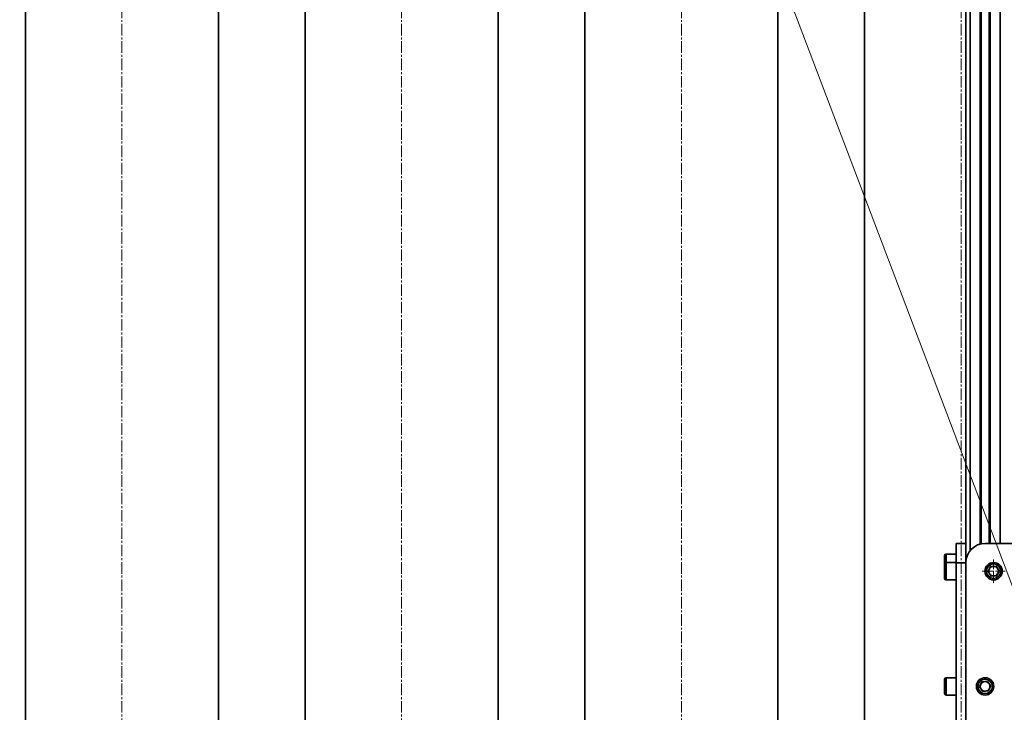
# Model space of a CAD drawing. Header units: millimetres. Extents: x 2945 to 26725, y -1082 to 16127.
# Tile 23 of 151: x 7839 to 8860, y 6557 to 7275. Entities that reach past the tile are written whole.
import ezdxf

# ---------------------------------------------------------------- set-up
doc = ezdxf.new("R2010")
doc.units = ezdxf.units.MM
doc.linetypes.add('点画线', pattern=[18, 12, -2, 2, -2])
doc.layers.get('0').update_dxf_attribs({"lineweight": 35})
for name, color, linetype, lineweight in [('中心线层', 1, '点画线', 18), ('几何体', 7, 'Continuous', 35), ('尺寸线层', 3, 'Continuous', 18), ('注释', 2, 'Continuous', 18)]:
    doc.layers.add(name, color=color, linetype=linetype, lineweight=lineweight)
doc.styles.add('标准', font='txt', dxfattribs={"width": 0.667})
doc.dimstyles.new('GB_尺寸', dxfattribs={"dimtxt": 3.5, "dimasz": 4, "dimexe": 2, "dimexo": 0, "dimtad": 1, "dimdsep": 46, "dimtxsty": '标准', "dimblk": '_CAXARROW', "dimcen": 0, "dimdle": 8, "dimazin": 2, "dimtfac": 0.707107, "dimtdec": 3, "dimtmove": 2, "dimatfit": 3, "dimfxl": 0, "dimfrac": 2, "dimtolj": 1, "dimarcsym": 0})

# ---------------------------------------------------------------- blocks, each defined once
blk = doc.blocks.new('*X117')
at = {"layer": '注释', "color": 0, "linetype": 'Continuous'}
blk.add_line((800.4, -2109), (0, 0), dxfattribs=at)
blk = doc.blocks.new('*X160')
at = {"layer": '尺寸线层', "linetype": 'Continuous'}
for points in [[(4565.5, 7966.9), (4575.5, 7886.9), (4555.5, 7886.9)], [(4565.5, 4956.9), (4575.5, 5036.9), (4555.5, 5036.9)]]:
    blk.add_hatch(color=0, dxfattribs=at).paths.add_polyline_path(points, flags=0)
at = {"layer": '尺寸线层', "color": 0, "linetype": 'Continuous'}
for p, q in [((9590.3, 7966.9), (4525.5, 7966.9)), ((4565.5, 7966.9), (4565.5, 4956.9)), ((9680.3, 4956.9), (4525.5, 4956.9))]:
    blk.add_line(p, q, dxfattribs=at)
at = {"layer": '尺寸线层', "color": 0, "insert": (4518.4, 6461.9), "char_height": 70, "width": 255.104, "attachment_point": 5, "rotation": 90, "line_spacing_factor": 1.15057, "style": '标准'}
blk.add_mtext('\\T1.1;3010', dxfattribs=at)
blk = doc.blocks.new('_CAXARROW')
blk.add_hatch(color=0).paths.add_polyline_path([(0, 0), (-1, 0.125), (-1, -0.125)], flags=0)

msp = doc.modelspace()

# ---------------------------------------------------------------- linework, layer by layer
at = {"layer": '中心线层'}
for p, q in [((7945.254, 7900.461), (7945.254, 5098.61)), ((8235.254, 7900.461), (8235.254, 5098.61)), ((8525.254, 7900.461), (8525.254, 5098.61)), ((8815.254, 7900.461), (8815.254, 5098.61)), ((8849.041, 6691.065), (8849.041, 6715.065)), ((8837.041, 6703.065), (8861.041, 6703.065))]:
    msp.add_line(p, q, dxfattribs=at)
at = {"layer": '几何体'}
for p, q in [((8820.254, 7756.852), (8820.254, 6724.491)), ((8824.754, 7756.852), (8824.754, 6724.491)), ((8835.154, 7756.852), (8835.154, 6731.19)), ((8836.154, 7756.852), (8836.154, 6731.427)), ((8844.354, 7756.852), (8844.354, 6731.852)), ((8845.354, 7756.852), (8845.354, 6731.852)), ((8855.754, 7756.852), (8855.754, 6731.852)), ((7845.254, 7656.852), (7845.254, 5256.852)), ((8045.254, 5256.852), (8045.254, 7656.852)), ((8135.254, 7656.852), (8135.254, 5256.852)), ((8335.254, 5256.852), (8335.254, 7656.852)), ((8425.254, 7656.852), (8425.254, 5256.852)), ((8625.254, 6511.852), (8625.254, 7656.852)), ((8715.254, 7656.852), (8715.254, 6511.852)), ((8810.254, 6731.852), (8820.254, 6731.852)), ((8810.254, 6711.852), (8810.254, 6731.852)), ((8840.254, 6731.852), (9340.254, 6731.852)), ((8798.254, 6710.565), (8798.254, 6719.352)), ((8810.254, 6720.852), (8799.754, 6720.852)), ((8799.754, 6720.852), (8799.754, 6712.065)), ((8820.254, 6724.491), (8820.254, 6711.852)), ((8798.254, 6695.565), (8798.254, 6710.565)), ((8810.254, 6712.065), (8799.754, 6712.065)), ((8799.754, 6712.065), (8799.754, 6694.065)), ((8820.254, 6711.852), (8810.254, 6711.852)), ((8810.254, 6211.852), (8810.254, 6711.852)), ((8820.254, 6211.852), (8820.254, 6711.852)), ((8843.285, 6702.613), (8845.772, 6707.823)), ((8845.772, 6707.823), (8851.528, 6708.275)), ((8851.528, 6708.275), (8854.797, 6703.517)), ((8846.555, 6697.854), (8843.285, 6702.613)), ((8852.311, 6698.306), (8846.555, 6697.854)), ((8854.797, 6703.517), (8852.311, 6698.306)), ((8799.754, 6694.065), (8810.254, 6694.065)), ((8798.254, 6576.132), (8798.254, 6591.132)), ((8810.254, 6592.632), (8799.754, 6592.632)), ((8799.754, 6592.632), (8799.754, 6574.632)), ((8834.499, 6583.18), (8836.985, 6588.391)), ((8836.985, 6588.391), (8842.741, 6588.843)), ((8842.741, 6588.843), (8846.01, 6584.085)), ((8837.768, 6578.422), (8834.499, 6583.18)), ((8843.524, 6578.874), (8837.768, 6578.422)), ((8846.01, 6584.085), (8843.524, 6578.874)), ((8799.754, 6574.632), (8810.254, 6574.632))]:
    msp.add_line(p, q, dxfattribs=at)
for centre, radius in [((8849.041, 6703.065), 9), ((8849.041, 6703.065), 7.5), ((8840.254, 6583.632), 9), ((8840.254, 6583.632), 7.5)]:
    msp.add_circle(centre, radius, dxfattribs=at)
for centre, radius, start, end in [((8840.254, 6711.852), 20, 90, 180), ((8799.754, 6719.352), 1.5, 90, 180), ((8799.754, 6710.565), 1.5, 90, 180), ((8849.041, 6703.065), 5, 94.491237, 154.491237), ((8849.041, 6703.065), 5, 34.491237, 94.491237), ((8849.041, 6703.065), 5, 154.491237, 214.491237), ((8849.041, 6703.065), 5, 214.491237, 274.491237), ((8849.041, 6703.065), 5, 274.491237, 334.491237), ((8849.041, 6703.065), 5, 334.491237, 34.491237), ((8799.754, 6695.565), 1.5, 180, 270), ((8799.754, 6591.132), 1.5, 90, 180), ((8840.254, 6583.632), 5, 154.491237, 214.491237), ((8840.254, 6583.632), 5, 94.491237, 154.491237), ((8840.254, 6583.632), 5, 34.491237, 94.491237), ((8840.254, 6583.632), 5, 334.491237, 34.491237), ((8799.754, 6576.132), 1.5, 180, 270), ((8840.254, 6583.632), 5, 214.491237, 274.491237), ((8840.254, 6583.632), 5, 274.491237, 334.491237)]:
    msp.add_arc(centre, radius, start, end, dxfattribs=at)

# ---------------------------------------------------------------- block references
at = {"layer": '注释'}
msp.add_blockref('*X117', (8099.469, 8713.51), dxfattribs=at)

# ---------------------------------------------------------------- dimensions: what is measured, and where the dimension line sits
at = {"layer": '尺寸线层'}
dim = msp.add_linear_dim(base=(4565.488, 4956.852), p1=(9590.254, 7966.852), p2=(9680.254, 4956.852), angle=270, dimstyle='GB_尺寸', override={"dimscale": 20, "dimsah": 1, "dimtfill": 1, "dimtzin": 0}, dxfattribs=at)
dim.commit()
dim.dimension.update_dxf_attribs({"geometry": '*X160', "text_midpoint": (4518.366, 6461.852), "dimtype": 160})

doc.saveas('drawing.dxf')
